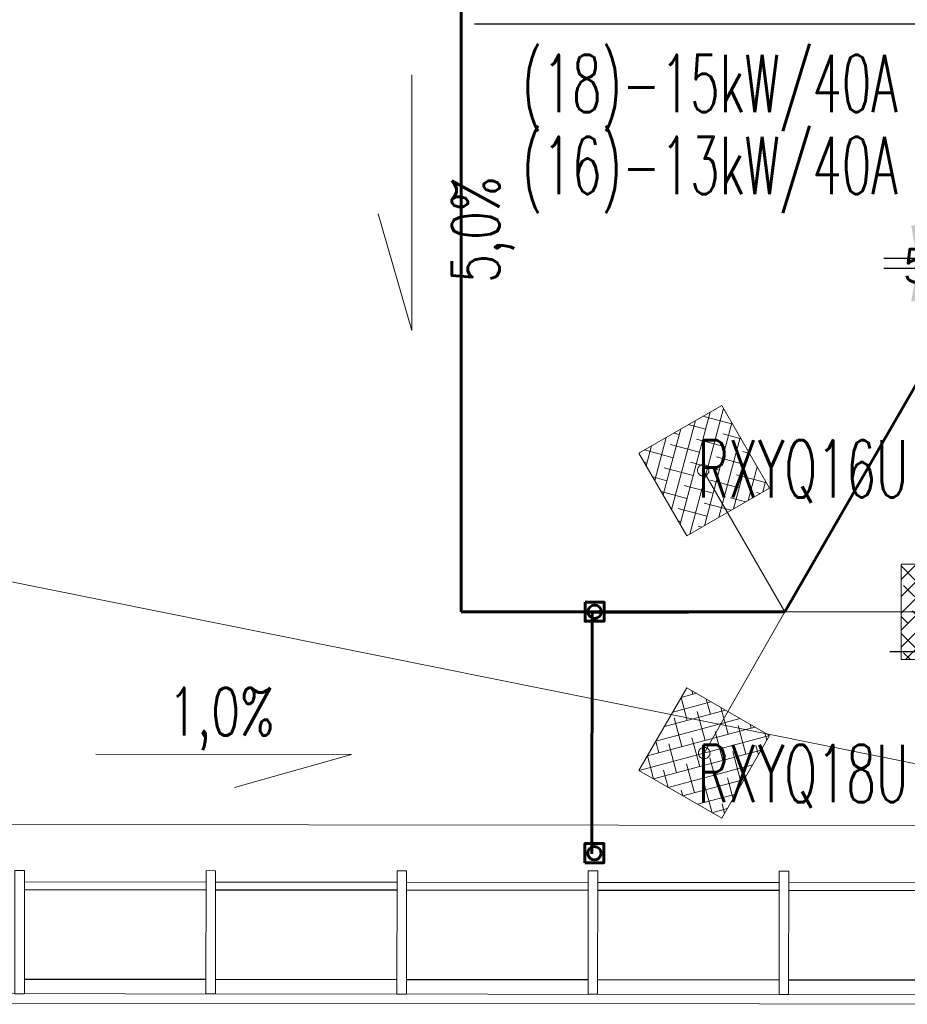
# Model space of a CAD drawing. Header units: millimetres. Extents: x -8884 to 95252, y -19446 to 55103.
# Tile 5 of 39: x -2462 to -1998, y -5358 to -4843. Entities that reach past the tile are written whole.
import ezdxf

# ---------------------------------------------------------------- set-up
doc = ezdxf.new("R2010")
doc.units = ezdxf.units.MM
doc.header["$LTSCALE"] = 1000
doc.header["$MEASUREMENT"] = 0
for name, pattern in [('DASHDOT2', [0.5, 0.25, -0.125, 0, -0.125]), ('DASHED2', [0.375, 0.25, -0.125]), ('rzut dachu$0$ACAD_ISO04W100', [30, 24, -3, 0, -3]), ('rzut dachu$0$DASHDOTX2', [2, 1, -0.5, 0, -0.5])]:
    doc.linetypes.add(name, pattern=pattern)
doc.layers.get('Defpoints').update_dxf_attribs({"lineweight": 0})
for name, color, linetype, lineweight in [('_EL_projektowane_JZ', 11, 'Continuous', 30), ('EL_odgromówka', 142, 'DASHDOT2', 60), ('rzut dachu$0$Arch_dach', 254, 'Continuous', 25), ('rzut dachu$0$Arch_osie', 254, 'rzut dachu$0$DASHDOTX2', 5), ('rzut dachu$0$Arch_porecz', 254, 'Continuous', 9), ('rzut dachu$0$Arch_spadki', 254, 'Continuous', 5)]:
    doc.layers.add(name, color=color, linetype=linetype, lineweight=lineweight)
doc.layers.add('VRF_OPIS', color=7, linetype='Continuous', lineweight=30, plot=False)
doc.styles.add('RomanS', font='simplex.shx', dxfattribs={"width": 0.8})
doc.styles.add('rzut dachu$0$Standard', font='txt.shx', dxfattribs={"width": 0.7})
doc.styles.get("Standard").update_dxf_attribs({"font": 'txt.shx'})
doc.dimstyles.get("Standard").update_dxf_attribs({"dimtxt": 0.18, "dimasz": 0.18, "dimexe": 0.18, "dimexo": 0.0625, "dimgap": 0.09, "dimtad": 0, "dimtih": 1, "dimtoh": 1, "dimdec": 4, "dimzin": 0, "dimdsep": 46, "dimtxsty": 'Standard', "dimcen": 0.09, "dimadec": 0, "dimazin": 0, "dimtfac": 1, "dimtdec": 4, "dimtofl": 0, "dimtmove": 0, "dimatfit": 3, "dimfxl": 0, "dimtolj": 1, "dimtzin": 0, "dimarcsym": 0})

# ---------------------------------------------------------------- blocks, each defined once
blk = doc.blocks.new('*D90')
at = {"layer": 'Defpoints', "color": 0}
for p in [(-1961.16, -4967.45), (-1992.84, -4972.73), (-1961.16, -4972.73)]:
    blk.add_point(p, dxfattribs=at)
at = {"layer": 'VRF_OPIS', "color": 0, "lineweight": -2, "ltscale": 3}
for p, q in [((-1992.84, -4950.17), (-1992.84, -4932.89)), ((-1967.16, -4967.45), (-2010.12, -4967.45)), ((-1967.16, -4972.73), (-2010.12, -4972.73)), ((-1992.84, -4990.01), (-1992.84, -5007.29))]:
    blk.add_line(p, q, dxfattribs=at)
at = {"layer": 'VRF_OPIS', "color": 0}
for points in [[(-1995.72, -4950.17), (-1989.96, -4950.17), (-1992.84, -4967.45)], [(-1989.96, -4990.01), (-1995.72, -4990.01), (-1992.84, -4972.73)]]:
    blk.add_solid(points, dxfattribs=at)
at = {"layer": 'VRF_OPIS', "color": 0, "insert": (-1992.84, -4971.32), "char_height": 17.28, "attachment_point": 5}
blk.add_mtext('\\A1;5', dxfattribs=at)
blk = doc.blocks.new('*D93')
at = {"layer": 'Defpoints', "color": 0}
for p in [(-1972.34, -5173.44), (-1972.34, -5173.44), (-1962.34, -5173.44)]:
    blk.add_point(p, dxfattribs=at)
at = {"layer": 'VRF_OPIS', "color": 0, "lineweight": -2, "ltscale": 3}
for p, q in [((-1989.62, -5173.44), (-2006.9, -5173.44)), ((-1945.06, -5173.44), (-1927.78, -5173.44)), ((-1972.34, -5179.44), (-1972.34, -5190.72)), ((-1962.34, -5179.44), (-1962.34, -5190.72))]:
    blk.add_line(p, q, dxfattribs=at)
at = {"layer": 'VRF_OPIS', "color": 0}
for points in [[(-1989.62, -5176.32), (-1989.62, -5170.56), (-1972.34, -5173.44)], [(-1945.06, -5170.56), (-1945.06, -5176.32), (-1962.34, -5173.44)]]:
    blk.add_solid(points, dxfattribs=at)
at = {"layer": 'VRF_OPIS', "color": 0, "insert": (-1970.33, -5173.44), "char_height": 17.28, "attachment_point": 5}
blk.add_mtext('\\A1;10', dxfattribs=at)
blk = doc.blocks.new('rzut dachu$0$odb')
at = {"layer": 'rzut dachu$0$Arch_spadki', "color": 0, "ltscale": 60}
blk.add_line((1426.74, -0.81), (721.74, 140.19), dxfattribs=at)
blk.add_lwpolyline([(836.09, 36.12), (969.9, 36.12), (908.82, 18.65)], dxfattribs=at)
at = {"layer": 'rzut dachu$0$Arch_spadki', "color": 8, "ltscale": 60, "insert": (929.56, 70.88), "char_height": 25, "width": 143.5272, "attachment_point": 3, "style": 'rzut dachu$0$Standard'}
blk.add_mtext('1,0%', dxfattribs=at)
blk = doc.blocks.new('rzut dachu$0$osieA')
at = {"layer": 'rzut dachu$0$Arch_osie', "color": 0, "linetype": 'rzut dachu$0$ACAD_ISO04W100', "ltscale": 5}
blk.add_lwpolyline([(-780.95, 0), (11520, 0)], dxfattribs=at)
blk = doc.blocks.new('podstawa masztu 3600')
at = {"layer": 'EL_odgromówka', "lineweight": 9, "ltscale": 60}
h = blk.add_hatch(dxfattribs=at)
h.set_pattern_fill('ANSI38', color=256, scale=50, angle=30, style=0)
h.set_pattern_definition([(75, (-447.0793, 5084.956), (-6.0370364, 1.617619), []), (165, (-447.0793, 5084.956), (-13.691692, -2.801798), [15.625, -9.375])])
h.paths.add_polyline_path([(-76.36, 83.02), (-51.36, 39.72), (-8.06, 64.72), (-33.06, 108.02)])
h = blk.add_hatch(dxfattribs=at)
h.set_pattern_fill('ANSI38', color=256, scale=50, style=0)
h.set_pattern_definition([(45, (2240.734, 4542.117), (-4.419417, 4.419417), []), (135, (2240.734, 4542.117), (-13.258252, 4.419417), [15.625, -9.375])])
h.paths.add_polyline_path([(60.82, 24.95), (60.82, -25.05), (110.82, -25.05), (110.82, 24.95)])
h = blk.add_hatch(dxfattribs=at)
h.set_pattern_fill('ANSI38', color=256, scale=50, style=0)
h.set_pattern_definition([(195, (-5053.293, 330.9084), (-1.617619, 6.0370364), []), (105, (-5053.293, 330.9084), (2.801798, 13.691692), [15.625, -9.375])])
h.paths.add_polyline_path([(-76.36, -83.11), (-33.06, -108.11), (-8.06, -64.81), (-51.36, -39.81)])
at = {"layer": 'EL_odgromówka', "linetype": 'Continuous', "lineweight": 9, "ltscale": 60}
for points in [[(-51.36, 39.72), (-8.06, 64.72), (-33.06, 108.02), (-76.36, 83.02), (-51.36, 39.72)], [(60.82, -25.05), (110.82, -25.05), (110.82, 24.95), (60.82, 24.95), (60.82, -25.05)], [(-8.06, -64.81), (-33.06, -108.11), (-76.36, -83.11), (-51.36, -39.81), (-8.06, -64.81)]]:
    blk.add_lwpolyline(points, dxfattribs=at)
at = {"layer": 'EL_odgromówka', "linetype": 'DASHED2', "lineweight": 9, "ltscale": 40}
for points in [[(-42.73, 74.01), (0, 0)], [(-42.21, -73.96), (0, 0)], [(85.82, -0.05), (0, 0)]]:
    blk.add_lwpolyline(points, dxfattribs=at)
at = {"layer": 'EL_odgromówka', "lineweight": 9, "ltscale": 60}
for centre in [(-42.73, 74.01), (85.82, -0.05), (-42.21, -73.96)]:
    blk.add_circle(centre, 3, dxfattribs=at)

msp = doc.modelspace()

# ---------------------------------------------------------------- linework, layer by layer
at = {"layer": '_EL_projektowane_JZ'}
msp.add_line((-2224.34, -4844.75), (-1946.33, -4844.75), dxfattribs=at)
at = {"layer": 'EL_odgromówka', "color": 2, "ltscale": 60}
for p in [(-2231.3, -4691.05), (-2061.86, -5152.43)]:
    msp.add_line(p, (-2231.3, -5152.43), dxfattribs=at)
at = {"layer": 'EL_odgromówka', "linetype": 'Continuous', "ltscale": 60}
for points in [[(-2061.86, -5152.43), (-1911.86, -4892.63)], [(-2166.56, -5283.81), (-2166.56, -5273.81), (-2156.56, -5273.81), (-2156.56, -5283.81), (-2166.56, -5283.81)]]:
    msp.add_lwpolyline(points, dxfattribs=at)
at = {"layer": 'EL_odgromówka', "color": 2, "linetype": 'Continuous', "ltscale": 60}
msp.add_lwpolyline([(-2166.44, -5147.43), (-2166.46, -5157.43), (-2156.46, -5157.44), (-2156.44, -5147.44), (-2166.44, -5147.43)], dxfattribs=at)
at = {"layer": 'EL_odgromówka', "ltscale": 60}
msp.add_lwpolyline([(-2061.86, -5152.43), (-2162.76, -5152.83), (-2162.87, -5279.2)], dxfattribs=at)
at = {"layer": 'EL_odgromówka', "color": 2, "linetype": 'Continuous', "ltscale": 60}
msp.add_circle((-2161.45, -5152.43), 3.5, dxfattribs=at)
at = {"layer": 'EL_odgromówka', "linetype": 'Continuous', "ltscale": 60}
msp.add_circle((-2161.56, -5278.81), 3.5, dxfattribs=at)
at = {"layer": 'rzut dachu$0$Arch_dach'}
for points in [[(-2459.86, -5297.87), (-2364.86, -5297.95)], [(-2359.86, -5297.96), (-2264.86, -5298.04)], [(-2259.86, -5298.04), (-2164.86, -5298.13)], [(-2159.86, -5298.13), (-2064.86, -5298.21)], [(-2059.86, -5298.22), (-1964.86, -5298.3)], [(-2364.9, -5344.95), (-2459.9, -5344.87)], [(-2264.9, -5345.04), (-2359.9, -5344.96)], [(-2164.9, -5345.13), (-2259.9, -5345.04)], [(-2064.9, -5345.21), (-2159.9, -5345.13)], [(-1964.9, -5345.3), (-2059.9, -5345.22)]]:
    msp.add_lwpolyline(points, dxfattribs=at)
at = {"layer": 'rzut dachu$0$Arch_porecz'}
for points in [[(-2464.85, -5287.87), (-2459.85, -5287.87), (-2459.9, -5352.37), (-2464.9, -5352.37), (-2464.85, -5287.87)], [(-2364.85, -5287.95), (-2359.85, -5287.96), (-2359.9, -5352.46), (-2364.9, -5352.45), (-2364.85, -5287.95)], [(-2264.85, -5288.04), (-2259.85, -5288.04), (-2259.9, -5352.54), (-2264.9, -5352.54), (-2264.85, -5288.04)], [(-2164.85, -5288.13), (-2159.85, -5288.13), (-2159.9, -5352.63), (-2164.9, -5352.63), (-2164.85, -5288.13)], [(-2064.85, -5288.21), (-2059.85, -5288.22), (-2059.9, -5352.72), (-2064.9, -5352.71), (-2064.85, -5288.21)], [(-2786.91, -5357.09), (-2786.9, -5352.09), (-1837.92, -5352.91), (-1837.92, -5357.91), (-2786.91, -5357.09)]]:
    msp.add_lwpolyline(points, close=True, dxfattribs=at)
at = {"layer": 'rzut dachu$0$Arch_spadki', "ltscale": 60}
for points in [[(-2257.2, -4871.46), (-2257.2, -5005.27), (-2274.67, -4944.19)], [(-2459.85, -5293.87), (-2364.85, -5293.95)], [(-2359.85, -5293.96), (-2264.85, -5294.04)], [(-2259.85, -5294.04), (-2164.85, -5294.13)], [(-2159.85, -5294.13), (-2064.85, -5294.21)], [(-2059.85, -5294.22), (-1964.85, -5294.3)]]:
    msp.add_lwpolyline(points, dxfattribs=at)

# ---------------------------------------------------------------- block references
at = {"layer": 'EL_odgromówka'}
msp.add_blockref('podstawa masztu 3600', (-2061.86, -5152.43), dxfattribs=at)
at = {"layer": 'rzut dachu$0$Arch_osie', "rotation": 359.9503742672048}
msp.add_blockref('rzut dachu$0$osieA', (-3272.33, -5263.17), dxfattribs=at)
at = {"layer": 'rzut dachu$0$Arch_spadki', "rotation": 359.9473098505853}
msp.add_blockref('rzut dachu$0$odb', (-3258.69, -5262.3), dxfattribs=at)

# ---------------------------------------------------------------- texts
at = {"layer": '_EL_projektowane_JZ', "style": 'RomanS', "width": 0.6}
for s, p in [('(18)-15kW/40A', (-2199.48, -4890.88)), ('(16)-13kW/40A', (-2199.48, -4933.8)), ('RXYQ16U', (-2107.57, -5092.65)), ('RXYQ18U', (-2107.57, -5252.15))]:
    msp.add_text(s, height=30, rotation=360, dxfattribs=at).set_placement(p)
at = {"layer": 'rzut dachu$0$Arch_spadki', "color": 8, "ltscale": 60, "insert": (-2236.18, -4980.22), "char_height": 25, "width": 210.1323, "attachment_point": 1, "rotation": 90, "style": 'rzut dachu$0$Standard'}
msp.add_mtext('5,0%', dxfattribs=at)

# ---------------------------------------------------------------- dimensions: what is measured, and where the dimension line sits
at = {"layer": 'VRF_OPIS', "ltscale": 3}
for base, p1, p2, angle, picture, middle in [((-1992.84, -4972.73), (-1961.16, -4967.45), (-1961.16, -4972.73), 90, '*D90', (-1992.84, -4971.32)), ((-1972.34, -5173.44), (-1962.34, -5173.44), (-1972.34, -5173.44), 180, '*D93', (-1970.33, -5173.44))]:
    dim = msp.add_linear_dim(base=base, p1=p1, p2=p2, angle=angle, dimstyle='Standard', override={"dimscale": 96, "dimdec": 0, "dimfxl": 0.18}, dxfattribs=at)
    dim.commit()
    dim.dimension.update_dxf_attribs({"geometry": picture, "text_midpoint": middle, "dimtype": 160})

doc.saveas('drawing.dxf')
